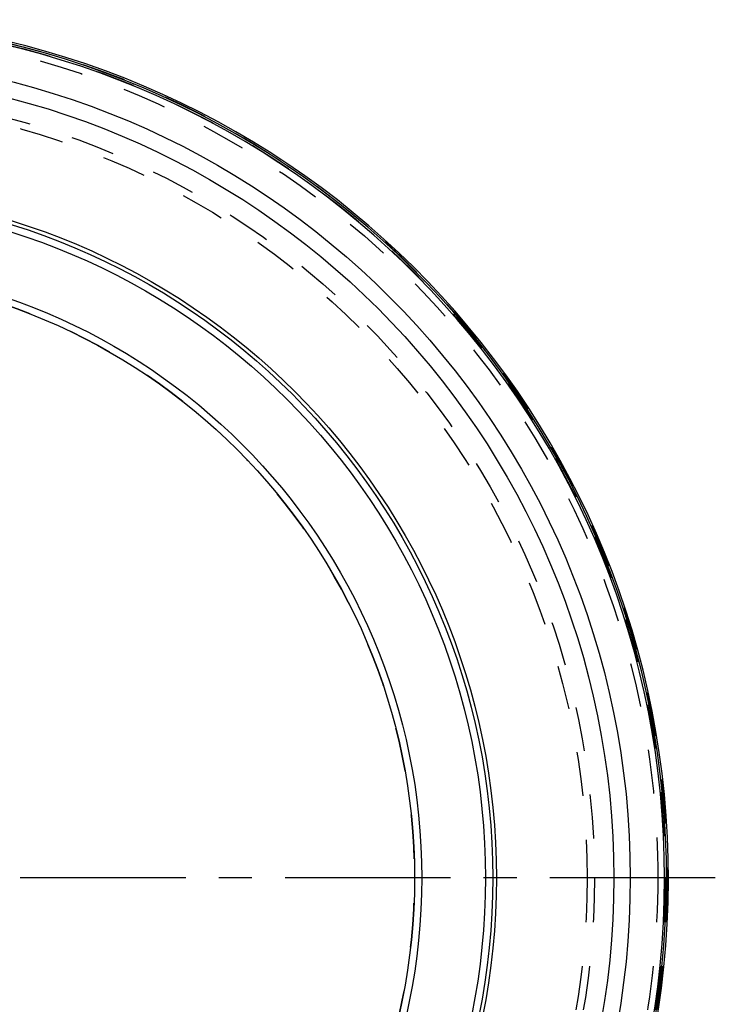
# Model space of a CAD drawing. Header units: millimetres. Extents: x 299 to 703, y 367 to 633.
# Tile 5 of 5: x 600 to 703, y 480 to 626. Entities that reach past the tile are written whole.
import ezdxf

# ---------------------------------------------------------------- set-up
doc = ezdxf.new("R2010")
doc.units = ezdxf.units.MM
doc.header["$LTSCALE"] = 65.185185
doc.linetypes.add('CENTER', pattern=[0.6, 0.375, -0.075, 0.075, -0.075])
doc.linetypes.add('HIDDEN', pattern=[0.2, 0.1, -0.1])
doc.layers.add('KOERPER', color=7, linetype='CONTINUOUS')
doc.layers.add('KONST.EL_MIT_GEO', color=7, linetype='CONTINUOUS')

msp = doc.modelspace()

# ---------------------------------------------------------------- linework, layer by layer
at = {"layer": 'KOERPER', "color": 2, "linetype": 'CENTER'}
msp.add_line((702.93, 498.98), (299, 498.98), dxfattribs=at)
at = {"layer": 'KOERPER', "color": 8, "linetype": 'HIDDEN'}
msp.add_circle((569, 498.98), 115, dxfattribs=at)
at = {"layer": 'KOERPER', "color": 7, "linetype": 'Continuous'}
for radius, start, end in [(127, 93.2129, 86.7871), (126.73, 93.2262, 86.7738), (126.44, 0, 86.7611)]:
    msp.add_arc((569, 498.98), radius, start, end, dxfattribs=at)
at = {"layer": 'KOERPER', "color": 8, "linetype": 'HIDDEN'}
msp.add_arc((569, 498.98), 89.5, 270, 90, dxfattribs=at)
at = {"layer": 'KONST.EL_MIT_GEO', "color": 8, "linetype": 'HIDDEN'}
for radius in [126.8, 126.5, 125.43, 116.07, 115]:
    msp.add_circle((569, 498.98), radius, dxfattribs=at)
at = {"layer": 'KONST.EL_MIT_GEO', "color": 7, "linetype": 'Continuous'}
for radius in [121.37, 118.95, 101.6, 101.05, 99.98, 90.57, 89.5]:
    msp.add_circle((569, 498.98), radius, dxfattribs=at)
msp.add_arc((569, 498.98), 126.44, 180, 360, dxfattribs=at)

doc.saveas('drawing.dxf')
